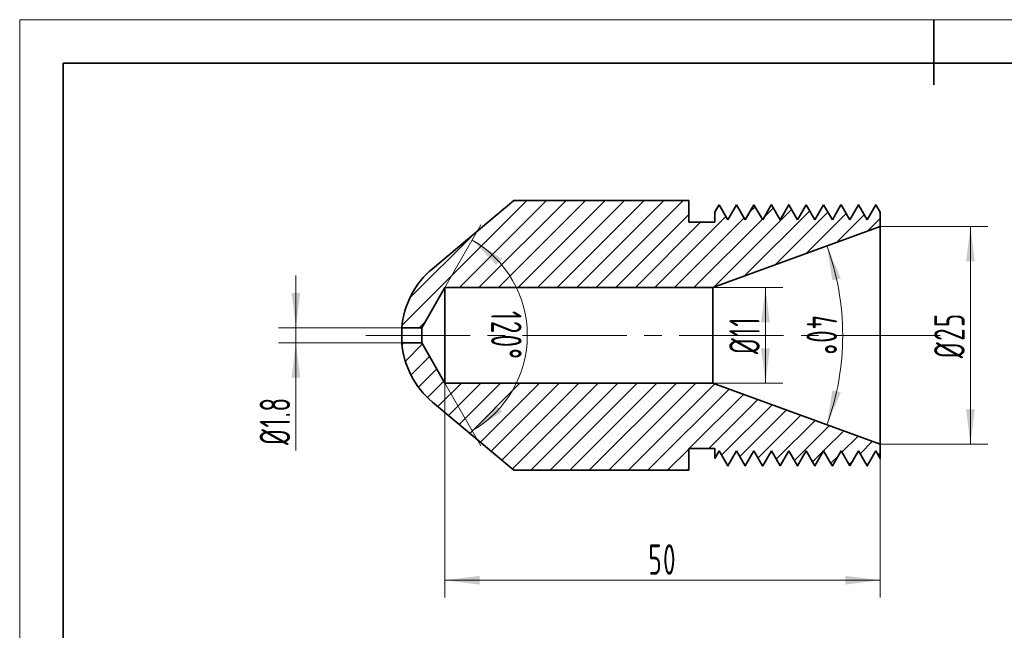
# Model space of a CAD drawing. Header units: millimetres. Extents: x -105 to 105, y -74 to 74.
# Tile 5 of 6: x -105 to 8, y 4 to 74. Entities that reach past the tile are written whole.
import ezdxf

# ---------------------------------------------------------------- set-up
doc = ezdxf.new("R2010")
doc.units = ezdxf.units.MM
doc.linetypes.add('点画线', pattern=[18, 12, -2, 2, -2])
doc.layers.get('0').update_dxf_attribs({"lineweight": 35})
for name, color, linetype, lineweight in [('ACAD0', 7, 'Continuous', 0), ('EB0', 7, 'Continuous', 35), ('中心线层', 1, '点画线', 18), ('尺寸线层', 3, 'Continuous', 18)]:
    doc.layers.add(name, color=color, linetype=linetype, lineweight=lineweight)
doc.styles.add('机械', font='isocp', dxfattribs={"width": 0.667, "bigfont": 'gbcbig.shx'})
doc.dimstyles.new('机械', dxfattribs={"dimtxt": 3.5, "dimasz": 4, "dimexe": 2, "dimexo": 0, "dimtad": 1, "dimdec": 1, "dimdsep": 46, "dimtxsty": '机械', "dimblk": '_CAXARROW', "dimcen": 0, "dimdle": 6, "dimazin": 2, "dimtfac": 0.707107, "dimtdec": 3, "dimtmove": 0, "dimatfit": 3, "dimfxl": 1, "dimfrac": 2, "dimtolj": 1, "dimtzin": 0, "dimlwd": 18, "dimarcsym": 0})

# ---------------------------------------------------------------- blocks, each defined once
blk = doc.blocks.new('$CAXA_FRAME_13B17AC1$')
at = {"layer": 'EB0', "color": 0, "linetype": 'Continuous', "lineweight": 18}
for p, q in [((-210, 148.5), (210, 148.5)), ((-210, -148.5), (-210, 148.5))]:
    blk.add_line(p, q, dxfattribs=at)
at = {"layer": 'EB0', "color": 0, "linetype": 'Continuous', "lineweight": 35}
for p, q in [((0, 148.5), (0, 133.5)), ((200, 138.5), (-200, 138.5)), ((-200, 138.5), (-200, -138.5))]:
    blk.add_line(p, q, dxfattribs=at)
blk = doc.blocks.new('*X4')
at = {"layer": 'EB0', "color": 0, "linetype": 'Continuous', "lineweight": 18}
for p, q in [((81.84, 151.44), (96.2, 165.79)), ((88.44, 155.79), (98.44, 165.79)), ((90.69, 155.79), (100.69, 165.79)), ((92.93, 155.79), (102.93, 165.79)), ((95.18, 155.79), (105.18, 165.79)), ((97.42, 155.79), (107.42, 165.79)), ((99.67, 155.79), (109.67, 165.79)), ((101.91, 155.79), (111.91, 165.79)), ((104.16, 155.79), (114.16, 165.79)), ((120.11, 165.01), (120.32, 165.22)), ((106.4, 155.79), (114.78, 164.17)), ((117.67, 155.84), (126.59, 164.76)), ((121.2, 157.13), (128.68, 164.6)), ((121.78, 164.43), (122.41, 165.07)), ((123.44, 163.85), (124.5, 164.91)), ((124.73, 158.41), (130.77, 164.45)), ((128.26, 159.69), (132.86, 164.29)), ((131.79, 160.98), (134.95, 164.14)), ((108.65, 155.79), (116.15, 163.29)), ((110.89, 155.79), (119.06, 163.96)), ((113.14, 155.79), (121.15, 163.8)), ((115.38, 155.79), (123.24, 163.65)), ((135.32, 162.26), (136.78, 163.72)), ((82.75, 154.59), (90.08, 161.93)), ((83.82, 151.17), (84.51, 151.86))]:
    blk.add_line(p, q, dxfattribs=at)
blk = doc.blocks.new('*X5')
at = {"layer": 'EB0', "color": 0, "linetype": 'Continuous', "lineweight": 18}
for p, q in [((81.84, 149.19), (82.07, 149.42)), ((82.23, 147.33), (84.18, 149.29)), ((82.88, 145.74), (85, 147.87)), ((83.74, 144.35), (85.83, 146.44)), ((84.78, 143.15), (86.65, 145.02)), ((85.98, 142.11), (88.67, 144.79)), ((87.2, 141.08), (90.91, 144.79)), ((88.42, 140.06), (93.16, 144.79)), ((89.64, 139.03), (95.4, 144.79)), ((90.86, 138.01), (97.65, 144.79)), ((92.08, 136.98), (99.89, 144.79)), ((93.3, 135.96), (102.14, 144.79)), ((94.52, 134.94), (104.38, 144.79)), ((96.63, 134.79), (106.63, 144.79)), ((98.87, 134.79), (108.87, 144.79)), ((101.12, 134.79), (111.12, 144.79)), ((103.36, 134.79), (113.36, 144.79)), ((105.61, 134.79), (115.61, 144.79)), ((107.85, 134.79), (117.77, 144.71)), ((110.1, 134.79), (119.42, 144.11)), ((114.84, 137.29), (121.06, 143.51)), ((117.09, 137.29), (122.71, 142.91)), ((118.56, 136.52), (124.36, 142.32)), ((120.65, 136.37), (126, 141.72)), ((122.74, 136.21), (127.65, 141.12)), ((124.83, 136.06), (129.29, 140.52)), ((126.92, 135.9), (130.94, 139.92)), ((130.28, 137.02), (132.59, 139.32)), ((132.37, 136.86), (134.23, 138.72)), ((134.46, 136.7), (135.88, 138.12)), ((112.34, 134.79), (114.78, 137.23)), ((129.01, 135.75), (130.27, 137.01)), ((131.1, 135.59), (131.94, 136.43)), ((133.19, 135.44), (133.6, 135.85)), ((136.55, 136.55), (136.78, 136.78)), ((114.59, 134.79), (114.78, 134.98))]:
    blk.add_line(p, q, dxfattribs=at)
blk = doc.blocks.new('*X7')
at = {"layer": '尺寸线层', "linetype": 'Continuous', "lineweight": 18}
for points in [[(-73.27, 38.87), (-72.77, 42.87), (-73.77, 42.87)], [(-73.27, 37.12), (-72.77, 33.12), (-73.77, 33.12)]]:
    blk.add_hatch(color=0, dxfattribs=at).paths.add_polyline_path(points, flags=0)
at = {"layer": '尺寸线层', "color": 0, "linetype": 'Continuous', "lineweight": 18}
for p, q in [((-73.27, 44.87), (-73.27, 24.76)), ((-58.82, 38.87), (-75.27, 38.87)), ((-61.12, 37.12), (-75.27, 37.12))]:
    blk.add_line(p, q, dxfattribs=at)
at = {"layer": '尺寸线层', "color": 0, "linetype": 'Continuous', "lineweight": 18, "insert": (-75.68, 28.19), "char_height": 3.5, "width": 11.3223, "attachment_point": 5, "rotation": 90, "line_spacing_factor": 0.839832, "style": '机械'}
blk.add_mtext('\\T1.1;%%C1.8', dxfattribs=at)
blk = doc.blocks.new('_CAXARROW')
blk.add_hatch(color=0).paths.add_polyline_path([(0, 0), (-1, 0.125), (-1, -0.125)], flags=0)
blk = doc.blocks.new('*X15')
at = {"layer": '尺寸线层', "linetype": 'Continuous', "lineweight": 18}
for points in [[(4.21, 50.49), (4.71, 46.49), (3.71, 46.49)], [(4.21, 25.49), (4.71, 29.49), (3.71, 29.49)]]:
    blk.add_hatch(color=0, dxfattribs=at).paths.add_polyline_path(points, flags=0)
at = {"layer": '尺寸线层', "color": 0, "linetype": 'Continuous', "lineweight": 18}
for p, q in [((-6.15, 50.49), (6.21, 50.49)), ((4.21, 50.49), (4.21, 25.49)), ((-6.15, 25.49), (6.21, 25.49))]:
    blk.add_line(p, q, dxfattribs=at)
at = {"layer": '尺寸线层', "color": 0, "linetype": 'Continuous', "lineweight": 18, "insert": (1.8, 37.99), "char_height": 3.5, "width": 10.5219, "attachment_point": 5, "rotation": 90, "line_spacing_factor": 0.839832, "style": '机械'}
blk.add_mtext('\\T1.1;%%C25', dxfattribs=at)
blk = doc.blocks.new('*X16')
at = {"layer": '尺寸线层', "linetype": 'Continuous', "lineweight": 18}
for points in [[(-19.33, 43.49), (-18.83, 39.49), (-19.83, 39.49)], [(-19.33, 32.49), (-18.83, 36.49), (-19.83, 36.49)]]:
    blk.add_hatch(color=0, dxfattribs=at).paths.add_polyline_path(points, flags=0)
at = {"layer": '尺寸线层', "color": 0, "linetype": 'Continuous', "lineweight": 18}
for p, q in [((-25.39, 43.49), (-17.33, 43.49)), ((-19.33, 43.49), (-19.33, 32.49)), ((-25.39, 32.49), (-17.33, 32.49))]:
    blk.add_line(p, q, dxfattribs=at)
at = {"layer": '尺寸线层', "color": 0, "linetype": 'Continuous', "lineweight": 18, "insert": (-21.74, 37.99), "char_height": 3.5, "width": 8.8544, "attachment_point": 5, "rotation": 90, "line_spacing_factor": 0.839832, "style": '机械'}
blk.add_mtext('\\T1.1;%%C11', dxfattribs=at)
blk = doc.blocks.new('*X17')
at = {"layer": '尺寸线层', "linetype": 'Continuous', "lineweight": 18}
for points in [[(-12.27, 48.27), (-11.65, 44.32), (-10.67, 44.53)], [(-12.27, 27.72), (-11.65, 31.67), (-10.67, 31.45)]]:
    blk.add_hatch(color=0, dxfattribs=at).paths.add_polyline_path(points, flags=0)
at = {"layer": '尺寸线层', "color": 0, "linetype": 'Continuous', "lineweight": 18}
for start, end in [(0, 20), (340, 0)]:
    blk.add_arc((-40.5, 37.99), 30.04, start, end, dxfattribs=at)
at = {"layer": '尺寸线层', "color": 0, "linetype": 'Continuous', "lineweight": 18, "insert": (-12.87, 37.99), "char_height": 3.5, "width": 8.9378, "attachment_point": 5, "rotation": 270, "line_spacing_factor": 0.839832, "style": '机械'}
blk.add_mtext('\\T1.1;40%%D', dxfattribs=at)
blk = doc.blocks.new('*X18')
at = {"layer": '尺寸线层', "linetype": 'Continuous', "lineweight": 18}
for points in [[(-56.15, 9.86), (-52.15, 10.36), (-52.15, 9.36)], [(-6.15, 9.86), (-10.15, 10.36), (-10.15, 9.36)]]:
    blk.add_hatch(color=0, dxfattribs=at).paths.add_polyline_path(points, flags=0)
at = {"layer": '尺寸线层', "color": 0, "linetype": 'Continuous', "lineweight": 18}
for p, q in [((-56.15, 32.49), (-56.15, 7.86)), ((-6.15, 25.49), (-6.15, 7.86)), ((-56.15, 9.86), (-6.15, 9.86))]:
    blk.add_line(p, q, dxfattribs=at)
at = {"layer": '尺寸线层', "color": 0, "linetype": 'Continuous', "lineweight": 18, "insert": (-31.15, 12.24), "char_height": 3.5, "width": 5.8029, "attachment_point": 5, "line_spacing_factor": 0.839832, "style": '机械'}
blk.add_mtext('\\T1.1;50', dxfattribs=at)
blk = doc.blocks.new('*X19')
at = {"layer": '尺寸线层', "linetype": 'Continuous', "lineweight": 18}
for points in [[(-53.01, 48.94), (-50.29, 46.1), (-49.54, 46.76)], [(-53.01, 27.05), (-50.29, 29.89), (-49.54, 29.22)]]:
    blk.add_hatch(color=0, dxfattribs=at).paths.add_polyline_path(points, flags=0)
at = {"layer": '尺寸线层', "color": 0, "linetype": 'Continuous', "lineweight": 18}
for p, q in [((-56.15, 43.49), (-52.01, 50.67)), ((-56.15, 32.49), (-52.01, 25.31))]:
    blk.add_line(p, q, dxfattribs=at)
for start, end in [(0, 60), (300, 360)]:
    blk.add_arc((-59.33, 37.99), 12.64, start, end, dxfattribs=at)
at = {"layer": '尺寸线层', "color": 0, "linetype": 'Continuous', "lineweight": 18, "insert": (-49.1, 37.99), "char_height": 3.5, "width": 11.7392, "attachment_point": 5, "rotation": 270, "line_spacing_factor": 0.839832, "style": '机械'}
blk.add_mtext('\\T1.1;120%%D', dxfattribs=at)

msp = doc.modelspace()

# ---------------------------------------------------------------- linework, layer by layer
at = {"layer": 'EB0', "linetype": 'Continuous', "lineweight": 35}
for p, q in [((-48.24, 53.49), (-57.58, 45.65)), ((-28.15, 53.49), (-48.24, 53.49)), ((-28.15, 53.49), (-28.15, 50.99)), ((-24.66, 52.99), (-25.15, 52.14)), ((-25.15, 50.99), (-25.15, 52.14)), ((-24.66, 52.99), (-24.67, 52.96)), ((-24.66, 52.99), (-24.65, 52.99)), ((-23.65, 51.27), (-24.65, 52.99)), ((-22.66, 52.99), (-23.65, 51.27)), ((-22.66, 52.99), (-22.65, 52.99)), ((-21.65, 51.27), (-22.65, 52.99)), ((-20.66, 52.99), (-21.65, 51.27)), ((-20.66, 52.99), (-20.65, 52.99)), ((-19.65, 51.27), (-20.65, 52.99)), ((-18.66, 52.99), (-19.65, 51.27)), ((-18.66, 52.99), (-18.65, 52.99)), ((-17.65, 51.27), (-18.65, 52.99)), ((-16.66, 52.99), (-17.65, 51.27)), ((-16.66, 52.99), (-16.65, 52.99)), ((-15.65, 51.27), (-16.65, 52.99)), ((-14.66, 52.99), (-15.65, 51.27)), ((-14.66, 52.99), (-14.65, 52.99)), ((-13.65, 51.27), (-14.65, 52.99)), ((-12.66, 52.99), (-13.65, 51.27)), ((-12.66, 52.99), (-12.65, 52.99)), ((-11.65, 51.27), (-12.65, 52.99)), ((-10.66, 52.99), (-11.65, 51.27)), ((-10.66, 52.99), (-10.65, 52.99)), ((-9.65, 51.27), (-10.65, 52.99)), ((-8.66, 52.99), (-9.65, 51.27)), ((-8.66, 52.99), (-8.65, 52.99)), ((-7.65, 51.27), (-8.65, 52.99)), ((-6.66, 52.99), (-7.65, 51.27)), ((-6.66, 52.99), (-6.65, 52.99)), ((-6.15, 52.14), (-6.65, 52.99)), ((-6.15, 52.14), (-6.15, 50.49)), ((-28.15, 50.99), (-25.15, 50.99)), ((-6.15, 50.49), (-25.39, 43.49)), ((-6.15, 50.49), (-6.15, 25.49)), ((-56.15, 43.49), (-58.82, 38.87)), ((-56.15, 43.49), (-56.15, 32.49)), ((-25.39, 43.49), (-56.15, 43.49)), ((-25.39, 43.49), (-25.39, 32.49)), ((-61.12, 38.87), (-61.12, 37.12)), ((-58.82, 38.87), (-61.12, 38.87)), ((-58.82, 38.87), (-58.82, 37.12)), ((-61.12, 37.12), (-58.82, 37.12)), ((-58.82, 37.12), (-56.15, 32.49)), ((-56.15, 32.49), (-25.39, 32.49)), ((-25.39, 32.49), (-6.15, 25.49)), ((-57.58, 30.33), (-48.24, 22.49)), ((-25.15, 24.99), (-28.15, 24.99)), ((-28.15, 24.99), (-28.15, 22.49)), ((-25.15, 23.85), (-25.15, 24.99)), ((-6.15, 25.49), (-6.15, 23.85)), ((-25.15, 23.85), (-24.65, 24.72)), ((-24.65, 24.72), (-23.66, 22.99)), ((-23.65, 22.99), (-22.65, 24.72)), ((-22.65, 24.72), (-21.66, 22.99)), ((-21.65, 22.99), (-20.65, 24.72)), ((-20.65, 24.72), (-19.66, 22.99)), ((-19.65, 22.99), (-18.65, 24.72)), ((-18.65, 24.72), (-17.66, 22.99)), ((-17.65, 22.99), (-16.65, 24.72)), ((-16.65, 24.72), (-15.66, 22.99)), ((-15.65, 22.99), (-14.65, 24.72)), ((-14.65, 24.72), (-13.66, 22.99)), ((-13.65, 22.99), (-12.65, 24.72)), ((-12.65, 24.72), (-11.66, 22.99)), ((-11.65, 22.99), (-10.65, 24.72)), ((-10.65, 24.72), (-9.66, 22.99)), ((-9.65, 22.99), (-8.65, 24.72)), ((-8.65, 24.72), (-7.66, 22.99)), ((-7.65, 22.99), (-6.65, 24.72)), ((-6.65, 24.72), (-6.15, 23.85)), ((-23.65, 22.99), (-23.66, 22.99)), ((-21.65, 22.99), (-21.66, 22.99)), ((-19.65, 22.99), (-19.66, 22.99)), ((-17.65, 22.99), (-17.66, 22.99)), ((-15.65, 22.99), (-15.66, 22.99)), ((-13.65, 22.99), (-13.66, 22.99)), ((-11.65, 22.99), (-11.66, 22.99)), ((-9.65, 22.99), (-9.66, 22.99)), ((-7.65, 22.99), (-7.66, 22.99)), ((-48.24, 22.49), (-28.15, 22.49))]:
    msp.add_line(p, q, dxfattribs=at)
for start, end in [(130, 174.9802), (185.0198, 230)]:
    msp.add_arc((-51.15, 37.99), 10, start, end, dxfattribs=at)
for points, knots in [([(-24.67, 52.98), (-24.75, 52.84), (-24.92, 52.55), (-25.09, 52.26), (-25.17, 52.12)], [0, 0, 0, 0, 0.4980278, 0.9968564, 0.9968564, 0.9968564, 0.9968564]), ([(-22.66, 52.99), (-22.67, 52.99), (-22.68, 52.99), (-22.7, 52.9), (-22.7, 52.89)], [0, 0, 0, 0, 0.1091584, 0.1103199, 0.1103199, 0.1103199, 0.1103199]), ([(-20.66, 52.99), (-20.67, 52.99), (-20.68, 52.99), (-20.7, 52.9), (-20.7, 52.89)], [0, 0, 0, 0, 0.1091584, 0.1103199, 0.1103199, 0.1103199, 0.1103199]), ([(-18.66, 52.99), (-18.67, 52.99), (-18.68, 52.99), (-18.7, 52.9), (-18.7, 52.89)], [0, 0, 0, 0, 0.1091584, 0.1103199, 0.1103199, 0.1103199, 0.1103199]), ([(-16.66, 52.99), (-16.67, 52.99), (-16.68, 52.99), (-16.7, 52.9), (-16.7, 52.89)], [0, 0, 0, 0, 0.1091584, 0.1103199, 0.1103199, 0.1103199, 0.1103199]), ([(-14.66, 52.99), (-14.67, 52.99), (-14.68, 52.99), (-14.7, 52.9), (-14.7, 52.89)], [0, 0, 0, 0, 0.1091584, 0.1103199, 0.1103199, 0.1103199, 0.1103199]), ([(-12.66, 52.99), (-12.67, 52.99), (-12.68, 52.99), (-12.7, 52.9), (-12.7, 52.89)], [0, 0, 0, 0, 0.1091584, 0.1103199, 0.1103199, 0.1103199, 0.1103199]), ([(-10.66, 52.99), (-10.67, 52.99), (-10.68, 52.99), (-10.7, 52.9), (-10.7, 52.89)], [0, 0, 0, 0, 0.1091584, 0.1103199, 0.1103199, 0.1103199, 0.1103199]), ([(-8.66, 52.99), (-8.67, 52.99), (-8.68, 52.99), (-8.7, 52.9), (-8.7, 52.89)], [0, 0, 0, 0, 0.1091584, 0.1103199, 0.1103199, 0.1103199, 0.1103199]), ([(-6.66, 52.99), (-6.67, 52.99), (-6.68, 52.99), (-6.7, 52.9), (-6.7, 52.89)], [0, 0, 0, 0, 0.1091584, 0.1103199, 0.1103199, 0.1103199, 0.1103199]), ([(-23.61, 23.09), (-23.61, 23.09), (-23.62, 22.99), (-23.64, 22.99), (-23.65, 22.99)], [0, 0, 0, 0, 0.0011616, 0.1103199, 0.1103199, 0.1103199, 0.1103199]), ([(-21.61, 23.09), (-21.61, 23.09), (-21.62, 22.99), (-21.64, 22.99), (-21.65, 22.99)], [0, 0, 0, 0, 0.0011616, 0.1103199, 0.1103199, 0.1103199, 0.1103199]), ([(-19.61, 23.09), (-19.61, 23.09), (-19.62, 22.99), (-19.64, 22.99), (-19.65, 22.99)], [0, 0, 0, 0, 0.0011616, 0.1103199, 0.1103199, 0.1103199, 0.1103199]), ([(-17.61, 23.09), (-17.61, 23.09), (-17.62, 22.99), (-17.64, 22.99), (-17.65, 22.99)], [0, 0, 0, 0, 0.0011616, 0.1103199, 0.1103199, 0.1103199, 0.1103199]), ([(-15.61, 23.09), (-15.61, 23.09), (-15.62, 22.99), (-15.64, 22.99), (-15.65, 22.99)], [0, 0, 0, 0, 0.0011616, 0.1103199, 0.1103199, 0.1103199, 0.1103199]), ([(-13.61, 23.09), (-13.61, 23.09), (-13.62, 22.99), (-13.64, 22.99), (-13.65, 22.99)], [0, 0, 0, 0, 0.0011616, 0.1103199, 0.1103199, 0.1103199, 0.1103199]), ([(-11.61, 23.09), (-11.61, 23.09), (-11.62, 22.99), (-11.64, 22.99), (-11.65, 22.99)], [0, 0, 0, 0, 0.0011616, 0.1103199, 0.1103199, 0.1103199, 0.1103199]), ([(-9.61, 23.09), (-9.61, 23.09), (-9.62, 22.99), (-9.64, 22.99), (-9.65, 22.99)], [0, 0, 0, 0, 0.0011616, 0.1103199, 0.1103199, 0.1103199, 0.1103199]), ([(-7.61, 23.09), (-7.61, 23.09), (-7.62, 22.99), (-7.64, 22.99), (-7.65, 22.99)], [0, 0, 0, 0, 0.0011616, 0.1103199, 0.1103199, 0.1103199, 0.1103199])]:
    msp.add_open_spline(points, degree=3, knots=knots, dxfattribs=at)
at = {"layer": '中心线层', "linetype": '点画线', "lineweight": 18}
msp.add_line((0.75, 37.99), (-66.7, 37.99), dxfattribs=at)

# ---------------------------------------------------------------- block references
at = {"layer": 'ACAD0', "color": 7, "linetype": 'Continuous', "lineweight": 0}
for name in ['*X4', '*X5']:
    msp.add_blockref(name, (-142.93, -112.3), dxfattribs=at)
at = {"layer": 'EB0', "linetype": 'Continuous', "lineweight": 35, "xscale": 0.5, "yscale": 0.5, "zscale": 0.5}
msp.add_blockref('$CAXA_FRAME_13B17AC1$', (0, 0), dxfattribs=at)

# ---------------------------------------------------------------- dimensions: what is measured, and where the dimension line sits
at = {"layer": '尺寸线层', "linetype": 'Continuous', "lineweight": 18}
for base, line1, line2, picture, middle in [((-46.69, 37.99), ((-56.15, 43.49), (-58.82, 38.87)), ((-58.82, 37.12), (-56.15, 32.49)), '*X19', (-49.1, 37.99)), ((-10.4607, 37.9934), ((-6.1534, 50.4934), (-25.3857, 43.4934)), ((-25.3857, 32.4934), (-6.1534, 25.4934)), '*X17', (-12.8668, 37.9934))]:
    dim = msp.add_angular_dim_2l(base=base, line1=line1, line2=line2, dimstyle='机械', override={"dimtad": 1, "dimtih": 0, "dimtoh": 0, "dimsah": 1, "dimtix": 1, "dimtfill": 1, "dimtzin": 0}, dxfattribs=at)
    dim.commit()
    dim.dimension.update_dxf_attribs({"geometry": picture, "text_midpoint": middle})
for base, p1, p2, angle, picture, middle in [((4.21, 25.49), (-6.15, 50.49), (-6.15, 25.49), 90, '*X15', (1.8, 37.99)), ((-73.2728106, 37.11838856), (-58.8236211, 38.86838856), (-61.1150213, 37.11838856), 270, '*X7', (-75.6790606, 28.18784731)), ((-19.33, 32.49), (-25.39, 43.49), (-25.39, 32.49), 90, '*X16', (-21.74, 37.99))]:
    dim = msp.add_linear_dim(base=base, p1=p1, p2=p2, angle=angle, dimstyle='机械', override={"dimpost": '%%C<>', "dimsah": 1, "dimtfill": 1, "dimtzin": 0}, dxfattribs=at)
    dim.commit()
    dim.dimension.update_dxf_attribs({"geometry": picture, "text_midpoint": middle})
dim = msp.add_linear_dim(base=(-6.15, 9.86), p1=(-56.15, 32.49), p2=(-6.15, 25.49), dimstyle='机械', override={"dimsah": 1, "dimtfill": 1, "dimtzin": 0}, dxfattribs=at)
dim.commit()
dim.dimension.update_dxf_attribs({"geometry": '*X18', "text_midpoint": (-31.15, 12.24)})

doc.saveas('drawing.dxf')
